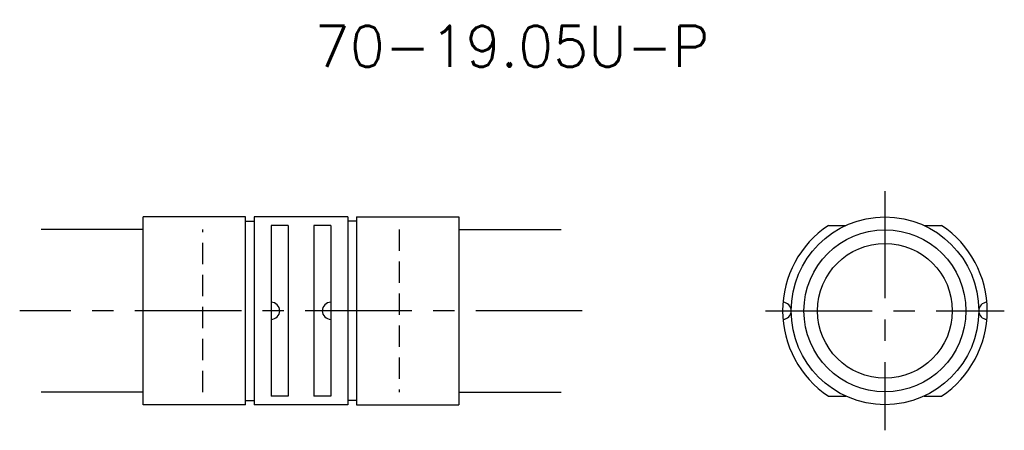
# Model space of a CAD drawing. Extents: x 99 to 214, y 86 to 134.
import ezdxf
from ezdxf.enums import TextEntityAlignment as Align

# ---------------------------------------------------------------- set-up
doc = ezdxf.new("R2010")
doc.units = 0
doc.header["$LTSCALE"] = 10
doc.linetypes.add('CENTER', pattern=[2, 1.25, -0.25, 0.25, -0.25])
doc.linetypes.add('HIDDEN', pattern=[0.375, 0.25, -0.125])
doc.layers.get('0').update_dxf_attribs({"linetype": 'CONTINUOUS'})
for name, color, linetype in [('HOJO', 4, 'CONTINUOUS'), ('L-CENTER', 1, 'CENTER'), ('L-HIDDEN', 3, 'HIDDEN')]:
    doc.layers.add(name, color=color, linetype=linetype)
doc.styles.add('BIGFONT', font='txt', dxfattribs={"bigfont": 'bigfont'})

msp = doc.modelspace()

# ---------------------------------------------------------------- linework, layer by layer
for p, q in [((125, 111), (113, 111)), ((113, 89), (113, 111)), ((125, 89), (125, 111)), ((126, 111), (126, 89)), ((137, 111), (126, 111)), ((137, 111), (137, 89)), ((138, 111), (138, 89)), ((138, 111), (150, 111)), ((150, 111), (150, 89)), ((125, 110.5), (126, 110.5)), ((128, 110), (128, 90)), ((130, 110), (128, 110)), ((130, 110), (130, 90)), ((133, 110), (133, 90)), ((135, 110), (133, 110)), ((135, 110), (135, 90)), ((138, 110.5), (137, 110.5)), ((193.37, 110), (195.42, 110)), ((204.58, 110), (206.63, 110)), ((125, 89), (113, 89)), ((125, 89.5), (126, 89.5)), ((137, 89), (126, 89)), ((130, 90), (128, 90)), ((135, 90), (133, 90)), ((138, 89.5), (137, 89.5)), ((138, 89), (150, 89)), ((193.37, 90), (195.42, 90)), ((204.58, 90), (206.63, 90))]:
    msp.add_line(p, q)
for radius in [11, 9.5, 7.9]:
    msp.add_circle((200, 100), radius)
for centre, radius, start, end in [((200, 100), 12, 123.5573, 236.4427), ((200, 100), 12, 303.5573, 56.4427), ((128, 100), 1, 270, 90), ((135, 100), 1, 90, 270), ((188, 100), 1, 272.388, 87.612), ((212, 100), 1, 92.388, 267.612)]:
    msp.add_arc(centre, radius, start, end)
at = {"layer": 'HOJO'}
for p, q in [((113, 109.52), (101, 109.52)), ((150, 109.52), (162, 109.52)), ((113, 90.47), (101, 90.47)), ((150, 90.47), (162, 90.47))]:
    msp.add_line(p, q, dxfattribs=at)
at = {"layer": 'L-CENTER'}
for p, q in [((200, 114), (200, 86)), ((164.5, 100), (98.5, 100)), ((186, 100), (214, 100))]:
    msp.add_line(p, q, dxfattribs=at)
at = {"layer": 'L-HIDDEN'}
for p, q in [((120, 90.47), (120, 109.52)), ((143, 109.52), (143, 90.47))]:
    msp.add_line(p, q, dxfattribs=at)

# ---------------------------------------------------------------- texts
at = {"layer": 'HOJO', "style": 'BIGFONT'}
msp.add_text('70-19.05U-P', height=4.8, dxfattribs=at).set_placement((156.25, 131), align=Align.MIDDLE)

doc.saveas('drawing.dxf')
